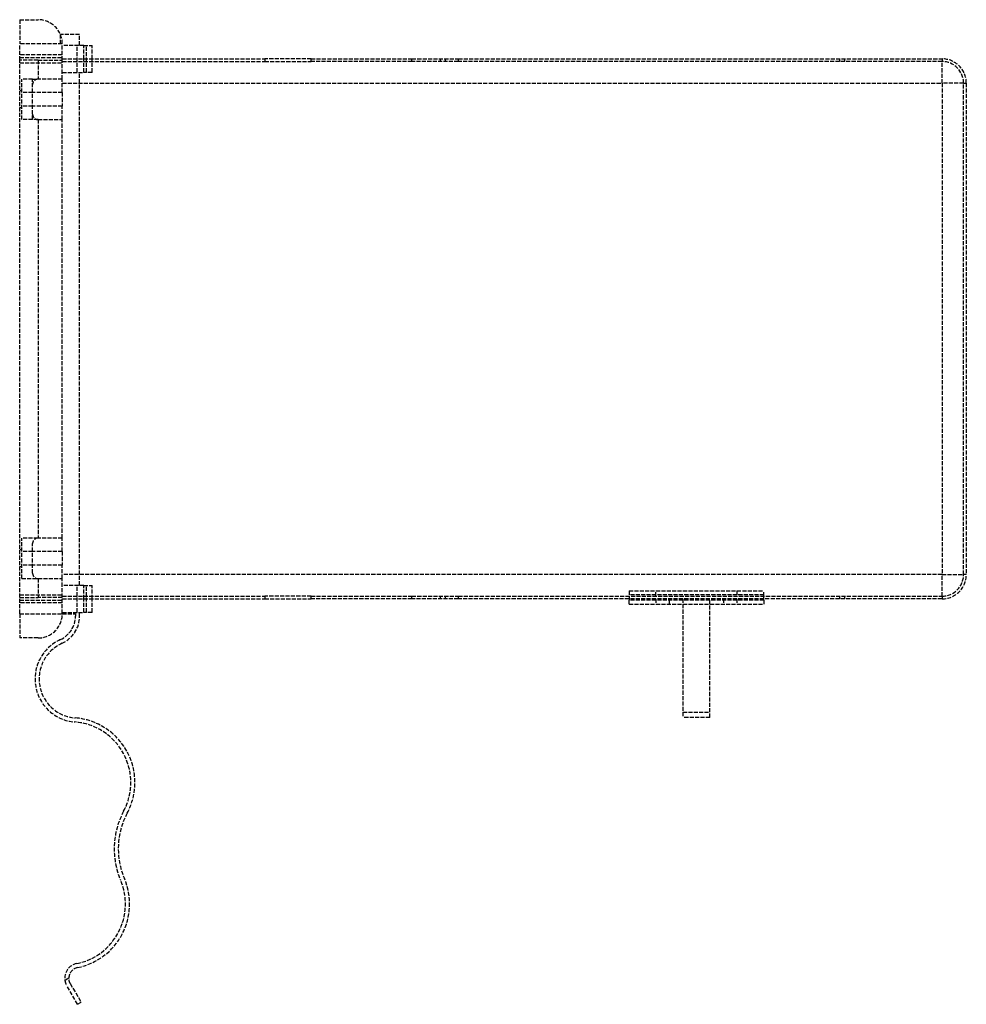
# Model space of a CAD drawing. Header units: millimetres. Extents: x 0 to 351, y -151 to 214.
import ezdxf

# ---------------------------------------------------------------- set-up
doc = ezdxf.new("R2010")
doc.units = ezdxf.units.MM
doc.header["$LTSCALE"] = 10
doc.linetypes.add('ALLCAD_Strich', pattern=[0.2, 0.15, -0.05])
doc.layers.add('BESCH_KONT_sich_schn_grun_2d', color=10, linetype='Continuous')

msp = doc.modelspace()

# ---------------------------------------------------------------- linework, layer by layer
at = {"layer": 'BESCH_KONT_sich_schn_grun_2d', "linetype": 'ALLCAD_Strich'}
for p, q in [((0, 214), (6.8, 214)), ((0, 214), (0, 205)), ((22.2, 208.5), (15.09, 208.5)), ((15.09, 205), (15.09, 208.5)), ((22.2, 204.5), (22.2, 208.5)), ((15.8, 205), (0, 205)), ((0, 199), (0, 205)), ((15.8, 199), (15.8, 205)), ((23.8, 204.5), (15.8, 204.5)), ((21.3, 194.5), (21.3, 204.5)), ((23.8, 199.5), (23.8, 204.5)), ((23.8, 204.5), (26.8, 204.5)), ((24.8, 194.5), (24.8, 204.5)), ((26.8, 199.5), (26.8, 204.5)), ((15.8, 201), (0, 201)), ((0, 200), (15.8, 200)), ((6.8, 199), (0, 199)), ((0, 0), (0, 199)), ((0, 198), (15.8, 198)), ((6.8, 199), (15.8, 199)), ((6.8, 199), (6.8, 192)), ((15.8, 199.5), (90.8, 199.5)), ((15.8, 192), (15.8, 199)), ((15.8, 198.5), (90.8, 198.5)), ((23.8, 194.5), (23.8, 199.5)), ((26.8, 194.5), (26.8, 199.5)), ((90.8, 199.5), (90.8, 198.5)), ((108.01, 199.5), (90.8, 199.5)), ((90.8, 198.5), (108.01, 198.5)), ((108.01, 198.5), (108.01, 199.5)), ((108.01, 199.5), (145.35, 199.5)), ((145.35, 198.5), (108.01, 198.5)), ((145.35, 198.5), (145.35, 199.5)), ((145.35, 199.5), (162.56, 199.5)), ((162.56, 198.5), (145.35, 198.5)), ((155.8, 199.5), (155.8, 198.5)), ((157.8, 198.5), (157.8, 199.5)), ((162.56, 198.5), (162.56, 199.5)), ((162.56, 199.5), (341.8, 199.5)), ((341.8, 198.5), (162.56, 198.5)), ((303.8, 199.5), (303.8, 198.5)), ((305.8, 198.5), (305.8, 199.5)), ((341.8, 199.5), (341.8, 198.5)), ((341.8, 190.5), (341.8, 198.5)), ((15.8, 194.5), (23.8, 194.5)), ((22.2, 4.5), (22.2, 194.5)), ((26.8, 194.5), (23.8, 194.5)), ((4.8, 192), (0.8, 192)), ((0.8, 177), (0.8, 192)), ((4.8, 177), (4.8, 192)), ((4.8, 192), (6.8, 192)), ((15.8, 192), (6.8, 192)), ((15.8, 187), (15.8, 192)), ((15.8, 190.5), (341.8, 190.5)), ((349.8, 190.5), (341.8, 190.5)), ((341.8, 190.5), (341.8, 8.5)), ((349.8, 8.5), (349.8, 190.5)), ((349.8, 190.5), (350.8, 190.5)), ((350.8, 190.5), (350.8, 8.5)), ((0.8, 187.65), (0, 187.65)), ((4.8, 187), (0.8, 187)), ((15.8, 187), (4.8, 187)), ((15.8, 187), (15.8, 182)), ((0.8, 181.35), (0, 181.35)), ((4.8, 182), (0.8, 182)), ((15.8, 182), (4.8, 182)), ((15.8, 177), (15.8, 182)), ((4.8, 177), (0.8, 177)), ((6.8, 177), (4.8, 177)), ((6.8, 177), (6.8, 22)), ((6.8, 177), (15.8, 177)), ((15.8, 22), (15.8, 177)), ((0.8, 7), (0.8, 22)), ((6.8, 22), (0.8, 22)), ((15.8, 22), (6.8, 22)), ((15.8, 17), (15.8, 22)), ((4.8, 9), (4.8, 20)), ((0.8, 17.65), (0, 17.65)), ((4.8, 17), (0.8, 17)), ((15.8, 17), (4.8, 17)), ((15.8, 17), (15.8, 12)), ((0.8, 11.35), (0, 11.35)), ((4.8, 12), (0.8, 12)), ((15.8, 12), (4.8, 12)), ((15.8, 7), (15.8, 12)), ((341.8, 8.5), (15.8, 8.5)), ((341.8, 0.5), (341.8, 8.5)), ((341.8, 8.5), (349.8, 8.5)), ((350.8, 8.5), (349.8, 8.5)), ((0.8, 7), (6.8, 7)), ((6.8, 7), (15.8, 7)), ((6.8, 7), (6.8, 0)), ((15.8, 0), (15.8, 7)), ((23.8, 4.5), (15.8, 4.5)), ((21.3, -5.5), (21.3, 4.5)), ((23.8, 4.5), (26.8, 4.5)), ((23.8, -0.5), (23.8, 4.5)), ((24.8, -5.5), (24.8, 4.5)), ((26.8, -0.5), (26.8, 4.5)), ((0, 1), (15.8, 1)), ((15.8, 0.5), (90.8, 0.5)), ((90.8, 0.5), (90.8, -0.5)), ((108.01, 0.5), (90.8, 0.5)), ((108.01, 0.5), (145.35, 0.5)), ((108.01, -0.5), (108.01, 0.5)), ((145.35, 0.5), (162.56, 0.5)), ((145.35, -0.5), (145.35, 0.5)), ((155.8, 0.5), (155.8, -0.5)), ((157.8, -0.5), (157.8, 0.5)), ((162.56, -0.5), (162.56, 0.5)), ((162.56, 0.5), (341.8, 0.5)), ((225.8, 2.5), (235.8, 2.5)), ((225.8, 2.5), (225.8, 0.5)), ((275.8, 1), (225.8, 1)), ((225.8, 0.5), (225.8, -0.5)), ((235.8, 2.5), (265.8, 2.5)), ((235.8, 0.5), (235.8, 2.5)), ((265.8, 2.5), (275.8, 2.5)), ((265.8, 2.5), (265.8, 0.5)), ((275.8, 0.5), (275.8, 2.5)), ((275.8, -0.5), (275.8, 0.5)), ((303.8, 0.5), (303.8, -0.5)), ((305.8, -0.5), (305.8, 0.5)), ((341.8, 0.5), (341.8, -0.5)), ((0, 0), (6.8, 0)), ((0, -6), (0, 0)), ((0, -1), (15.8, -1)), ((15.8, -2), (0, -2)), ((3.39, 0), (3.39, -0.01)), ((3.39, 0), (3.39, -0.01)), ((3.39, 0), (3.39, -0.01)), ((3.39, 0), (3.39, -0.01)), ((3.39, 0), (3.39, -0.01)), ((3.39, 0), (3.39, -0.01)), ((3.39, 0), (3.39, -0.01)), ((3.39, -0.01), (3.39, -0.01)), ((3.39, -0.01), (3.39, -0.01)), ((3.39, -0.01), (3.4, -0.01)), ((3.4, -0.01), (3.4, 0)), ((3.4, 0), (3.4, -0.01)), ((3.4, 0), (3.4, -0.01)), ((3.4, 0), (3.4, -0.01)), ((3.4, 0), (3.4, -0.01)), ((3.4, 0), (3.4, -0.01)), ((3.4, 0), (3.4, -0.01)), ((3.4, 0), (3.4, -0.01)), ((3.4, 0), (3.4, -0.01)), ((3.4, -0.01), (3.4, -0.01)), ((3.4, -0.01), (3.4, -0.01)), ((3.41, -0.01), (3.4, -0.01)), ((3.41, 0), (3.41, -0.01)), ((3.41, 0), (3.41, -0.01)), ((3.41, 0), (3.41, -0.01)), ((3.41, 0), (3.41, -0.01)), ((3.41, 0), (3.41, -0.01)), ((3.41, 0), (3.41, -0.01)), ((3.41, 0), (3.41, -0.01)), ((3.41, -0.01), (3.41, -0.01)), ((3.41, -0.01), (3.41, -0.01)), ((15.8, 0), (6.8, 0)), ((15.8, -6), (15.8, 0)), ((15.8, -0.5), (90.8, -0.5)), ((23.8, -5.5), (23.8, -0.5)), ((26.8, -5.5), (26.8, -0.5)), ((90.8, -0.5), (108.01, -0.5)), ((145.35, -0.5), (108.01, -0.5)), ((162.56, -0.5), (145.35, -0.5)), ((341.8, -0.5), (162.56, -0.5)), ((225.8, -0.5), (225.8, -1)), ((225.8, -2.5), (225.8, -1)), ((275.8, -1), (225.8, -1)), ((225.8, -2.5), (275.8, -2.5)), ((235.8, -0.5), (235.8, -2.5)), ((240.8, -2.5), (240.8, -0.5)), ((245.8, -0.5), (245.8, -2.5)), ((245.8, -2.5), (245.8, -42.5)), ((255.8, -2.5), (255.8, -0.5)), ((255.8, -42.5), (255.8, -2.5)), ((260.8, -0.5), (260.8, -2.5)), ((265.8, -0.5), (265.8, -2.5)), ((275.8, -1), (275.8, -0.5)), ((275.8, -1), (275.8, -2.5)), ((0, -6), (15.8, -6)), ((0, -6), (0, -15)), ((15.8, -5.5), (23.8, -5.5)), ((15.8, -6), (20.68, -6)), ((20.68, -6), (20.68, -6.92)), ((22.2, -6.92), (22.2, -5.5)), ((26.8, -5.5), (23.8, -5.5)), ((6.8, -15), (0, -15)), ((245.8, -42.5), (255.8, -42.5)), ((245.8, -42.5), (245.8, -44.5)), ((255.8, -44.5), (255.8, -42.5)), ((255.8, -44.5), (245.8, -44.5)), ((18.22, -140.99), (16.76, -141.83)), ((21.44, -150.68), (17.44, -143.75)), ((18.75, -142.99), (22.75, -149.92)), ((21.44, -150.68), (22.75, -149.92))]:
    msp.add_line(p, q, dxfattribs=at)
for centre, radius, start, end in [((6.8, 205), 9, 0, 90), ((341.8, 190.5), 9, 0, 90), ((341.8, 190.5), 8, 0, 90), ((6.8, 190), 2, 90, 180), ((6.8, 179), 2, 180, 270), ((6.8, 20), 2, 90, 180), ((6.8, 9), 2, 180, 270), ((341.8, 8.5), 9, 270, 360), ((341.8, 8.5), 8, 270, 360), ((6.8, -6), 9, 270, 0), ((11.18, -6.92), 9.5, 294.3224, 0), ((11.18, -6.92), 11.02, 294.3224, 360), ((21.69, -30.16), 16, 114.3224, 265.5376), ((21.69, -30.16), 14.48, 114.3224, 265.5376), ((18.69, -68.54), 22.5, 331.7962, 85.5376), ((18.69, -68.54), 24.02, 331.7962, 85.5376), ((64.52, -93.12), 29.5, 151.7962, 203.1276), ((64.52, -93.12), 27.98, 151.7962, 203.1276), ((16.7, -113.54), 22.5, 281.3349, 23.1276), ((16.7, -113.54), 24.02, 281.3349, 23.1276), ((22.2, -141), 5.5, 101.3349, 188.683), ((22.2, -141), 3.98, 101.3349, 179.8777)]:
    msp.add_arc(centre, radius, start, end, dxfattribs=at)
msp.add_open_spline([(16.76, -141.83), (16.87, -142.52), (17.11, -143.19), (17.44, -143.75)], degree=3, dxfattribs=at)
msp.add_open_spline([(18.75, -142.99), (18.5, -142.57), (18.32, -142.06), (18.23, -141.35), (18.22, -141.17), (18.22, -140.99)], degree=3, knots=[-0.6030139, -0.6030139, -0.6030139, -0.6030139, -0.4526999, -0.4526999, -0.4010976, -0.4010976, -0.4010976, -0.4010976], dxfattribs=at)

doc.saveas('drawing.dxf')
